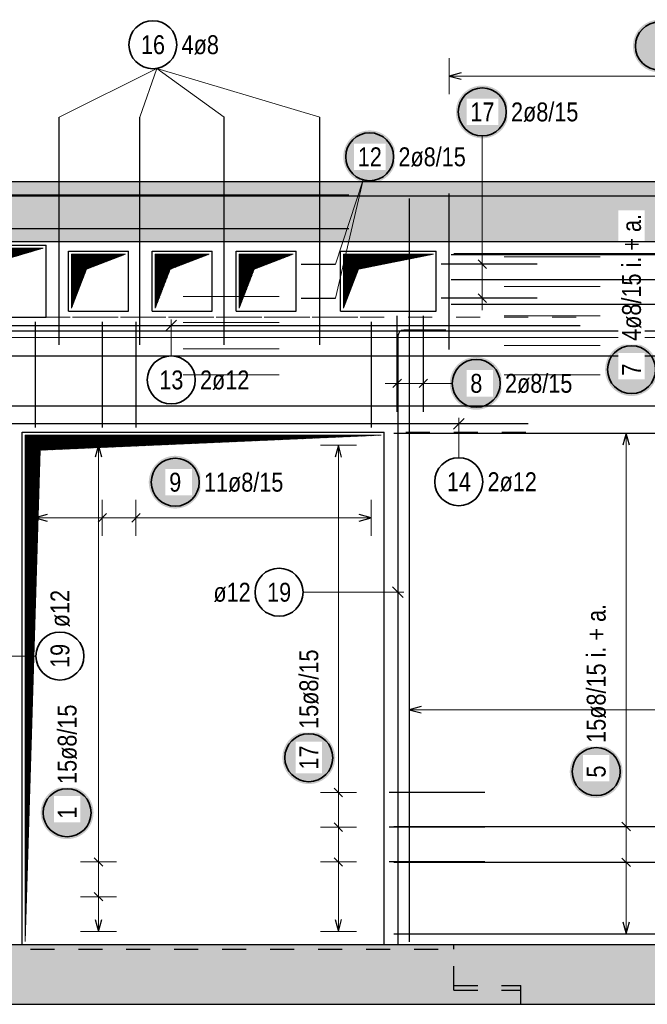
# Model space of a CAD drawing. Header units: millimetres. Extents: x -4.8 to 43.1, y -12 to 21.7.
# Tile 34 of 42: x 15.6 to 18.2, y 15.1 to 19.2. Entities that reach past the tile are written whole.
import ezdxf

# ---------------------------------------------------------------- set-up
doc = ezdxf.new("R2010")
doc.units = ezdxf.units.MM
doc.linetypes.add('HIDDEN', pattern=[0.375, 0.25, -0.125])
doc.layers.add('nplo Bewehrung', color=7, linetype='Continuous', lineweight=20)
doc.styles.add('Arial Narrow', font='ARIALN.TTF')
pattern_1 = [(45, (0, 0), (-0.00183847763, 0.00183847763), [])]

msp = doc.modelspace()

# ---------------------------------------------------------------- hatches: boundary and pattern name
at = {"lineweight": 25, "true_color": 0xffffff}
for points in [[(18.327914, 19.125), (18.327847, 19.128839), (18.327646, 19.132673), (18.327312, 19.136498), (18.326844, 19.140309), (18.326243, 19.144101), (18.325511, 19.14787), (18.324647, 19.151611), (18.323653, 19.15532), (18.322531, 19.158992), (18.321281, 19.162622), (18.319905, 19.166207), (18.318404, 19.169741), (18.316782, 19.173221), (18.315039, 19.176642), (18.313177, 19.18), (18.3112, 19.183291), (18.309109, 19.186511), (18.306906, 19.189656), (18.304596, 19.192723), (18.302179, 19.195707), (18.29966, 19.198604), (18.297042, 19.201412), (18.294327, 19.204127), (18.291519, 19.206746), (18.288621, 19.209265), (18.285637, 19.211681), (18.282571, 19.213992), (18.279426, 19.216194), (18.276206, 19.218285), (18.272914, 19.220263), (18.269556, 19.222124), (18.266135, 19.223867), (18.262655, 19.22549), (18.259121, 19.22699), (18.255537, 19.228366), (18.251906, 19.229616), (18.248235, 19.230739), (18.244526, 19.231733), (18.240785, 19.232596), (18.237016, 19.233329), (18.233223, 19.233929), (18.229413, 19.234397), (18.225588, 19.234732), (18.221753, 19.234933), (18.217914, 19.235), (18.214075, 19.234933), (18.210241, 19.234732), (18.206416, 19.234397), (18.202605, 19.233929), (18.198813, 19.233329), (18.195044, 19.232596), (18.191303, 19.231733), (18.187594, 19.230739), (18.183923, 19.229616), (18.180292, 19.228366), (18.176708, 19.22699), (18.173173, 19.22549), (18.169694, 19.223867), (18.166273, 19.222124), (18.162914, 19.220263), (18.159623, 19.218285), (18.156403, 19.216194), (18.153258, 19.213992), (18.150192, 19.211681), (18.147208, 19.209265), (18.14431, 19.206746), (18.141502, 19.204127), (18.138787, 19.201412), (18.136168, 19.198604), (18.13365, 19.195707), (18.131233, 19.192723), (18.128923, 19.189656), (18.12672, 19.186511), (18.124629, 19.183291), (18.122652, 19.18), (18.12079, 19.176642), (18.119047, 19.173221), (18.117424, 19.169741), (18.115924, 19.166207), (18.114548, 19.162622), (18.113298, 19.158992), (18.112176, 19.15532), (18.111182, 19.151611), (18.110318, 19.14787), (18.109586, 19.144101), (18.108985, 19.140309), (18.108517, 19.136498), (18.108182, 19.132673), (18.107981, 19.128839), (18.107914, 19.125), (18.107981, 19.121161), (18.108182, 19.117327), (18.108517, 19.113502), (18.108985, 19.109691), (18.109586, 19.105899), (18.110318, 19.10213), (18.111182, 19.098389), (18.112176, 19.09468), (18.113298, 19.091008), (18.114548, 19.087378), (18.115924, 19.083793), (18.117424, 19.080259), (18.119047, 19.076779), (18.12079, 19.073358), (18.122652, 19.07), (18.124629, 19.066709), (18.12672, 19.063489), (18.128923, 19.060344), (18.131233, 19.057277), (18.13365, 19.054293), (18.136168, 19.051396), (18.138787, 19.048588), (18.141502, 19.045873), (18.14431, 19.043254), (18.147208, 19.040735), (18.150192, 19.038319), (18.153258, 19.036008), (18.156403, 19.033806), (18.159623, 19.031715), (18.162914, 19.029737), (18.166273, 19.027876), (18.169694, 19.026133), (18.173173, 19.02451), (18.176708, 19.02301), (18.180292, 19.021634), (18.183923, 19.020384), (18.187594, 19.019261), (18.191303, 19.018267), (18.195044, 19.017404), (18.198813, 19.016671), (18.202605, 19.016071), (18.206416, 19.015603), (18.210241, 19.015268), (18.214075, 19.015067), (18.217914, 19.015), (18.221753, 19.015067), (18.225588, 19.015268), (18.229413, 19.015603), (18.233223, 19.016071), (18.237016, 19.016671), (18.240785, 19.017404), (18.244526, 19.018267), (18.248235, 19.019261), (18.251906, 19.020384), (18.255537, 19.021634), (18.259121, 19.02301), (18.262655, 19.02451), (18.266135, 19.026133), (18.269556, 19.027876), (18.272914, 19.029737), (18.276206, 19.031715), (18.279426, 19.033806), (18.282571, 19.036008), (18.285637, 19.038319), (18.288621, 19.040735), (18.291519, 19.043254), (18.294327, 19.045873), (18.297042, 19.048588), (18.29966, 19.051396), (18.302179, 19.054293), (18.304596, 19.057277), (18.306906, 19.060344), (18.309109, 19.063489), (18.3112, 19.066709), (18.313177, 19.07), (18.315039, 19.073358), (18.316782, 19.076779), (18.318404, 19.080259), (18.319905, 19.083793), (18.321281, 19.087378), (18.322531, 19.091008), (18.323653, 19.09468), (18.324647, 19.098389), (18.325511, 19.10213), (18.326243, 19.105899), (18.326844, 19.109691), (18.327312, 19.113502), (18.327646, 19.117327)], [(17.589494, 18.850514), (17.589427, 18.854353), (17.589227, 18.858188), (17.588892, 18.862013), (17.588424, 18.865823), (17.587823, 18.869616), (17.587091, 18.873385), (17.586227, 18.877126), (17.585233, 18.880835), (17.584111, 18.884506), (17.582861, 18.888137), (17.581485, 18.891721), (17.579984, 18.895255), (17.578362, 18.898735), (17.576619, 18.902156), (17.574757, 18.905514), (17.57278, 18.908806), (17.570689, 18.912026), (17.568486, 18.915171), (17.566176, 18.918237), (17.563759, 18.921221), (17.56124, 18.924119), (17.558622, 18.926927), (17.555907, 18.929642), (17.553099, 18.93226), (17.550201, 18.934779), (17.547217, 18.937196), (17.544151, 18.939506), (17.541006, 18.941709), (17.537786, 18.9438), (17.534494, 18.945777), (17.531136, 18.947639), (17.527715, 18.949382), (17.524236, 18.951004), (17.520701, 18.952505), (17.517117, 18.953881), (17.513486, 18.955131), (17.509815, 18.956253), (17.506106, 18.957247), (17.502365, 18.958111), (17.498596, 18.958843), (17.494804, 18.959444), (17.490993, 18.959912), (17.487168, 18.960246), (17.483333, 18.960447), (17.479494, 18.960514), (17.475656, 18.960447), (17.471821, 18.960246), (17.467996, 18.959912), (17.464185, 18.959444), (17.460393, 18.958843), (17.456624, 18.958111), (17.452883, 18.957247), (17.449174, 18.956253), (17.445503, 18.955131), (17.441872, 18.953881), (17.438288, 18.952505), (17.434753, 18.951004), (17.431274, 18.949382), (17.427853, 18.947639), (17.424494, 18.945777), (17.421203, 18.9438), (17.417983, 18.941709), (17.414838, 18.939506), (17.411772, 18.937196), (17.408788, 18.934779), (17.40589, 18.93226), (17.403082, 18.929642), (17.400367, 18.926927), (17.397749, 18.924119), (17.39523, 18.921221), (17.392813, 18.918237), (17.390503, 18.915171), (17.3883, 18.912026), (17.386209, 18.908806), (17.384232, 18.905514), (17.38237, 18.902156), (17.380627, 18.898735), (17.379004, 18.895255), (17.377504, 18.891721), (17.376128, 18.888137), (17.374878, 18.884506), (17.373756, 18.880835), (17.372762, 18.877126), (17.371898, 18.873385), (17.371166, 18.869616), (17.370565, 18.865823), (17.370097, 18.862013), (17.369762, 18.858188), (17.369561, 18.854353), (17.369494, 18.850514), (17.369561, 18.846675), (17.369762, 18.842841), (17.370097, 18.839016), (17.370565, 18.835205), (17.371166, 18.831413), (17.371898, 18.827644), (17.372762, 18.823903), (17.373756, 18.820194), (17.374878, 18.816523), (17.376128, 18.812892), (17.377504, 18.809308), (17.379004, 18.805773), (17.380627, 18.802294), (17.38237, 18.798873), (17.384232, 18.795514), (17.386209, 18.792223), (17.3883, 18.789003), (17.390503, 18.785858), (17.392813, 18.782792), (17.39523, 18.779808), (17.397749, 18.77691), (17.400367, 18.774102), (17.403082, 18.771387), (17.40589, 18.768768), (17.408788, 18.76625), (17.411772, 18.763833), (17.414838, 18.761523), (17.417983, 18.75932), (17.421203, 18.757229), (17.424494, 18.755252), (17.427853, 18.75339), (17.431274, 18.751647), (17.434753, 18.750024), (17.438288, 18.748524), (17.441872, 18.747148), (17.445503, 18.745898), (17.449174, 18.744776), (17.452883, 18.743782), (17.456624, 18.742918), (17.460393, 18.742186), (17.464185, 18.741585), (17.467996, 18.741117), (17.471821, 18.740782), (17.475656, 18.740581), (17.479494, 18.740514), (17.483333, 18.740581), (17.487168, 18.740782), (17.490993, 18.741117), (17.494804, 18.741585), (17.498596, 18.742186), (17.502365, 18.742918), (17.506106, 18.743782), (17.509815, 18.744776), (17.513486, 18.745898), (17.517117, 18.747148), (17.520701, 18.748524), (17.524236, 18.750024), (17.527715, 18.751647), (17.531136, 18.75339), (17.534494, 18.755252), (17.537786, 18.757229), (17.541006, 18.75932), (17.544151, 18.761523), (17.547217, 18.763833), (17.550201, 18.76625), (17.553099, 18.768768), (17.555907, 18.771387), (17.558622, 18.774102), (17.56124, 18.77691), (17.563759, 18.779808), (17.566176, 18.782792), (17.568486, 18.785858), (17.570689, 18.789003), (17.57278, 18.792223), (17.574757, 18.795514), (17.576619, 18.798873), (17.578362, 18.802294), (17.579984, 18.805773), (17.581485, 18.809308), (17.582861, 18.812892), (17.584111, 18.816523), (17.585233, 18.820194), (17.586227, 18.823903), (17.587091, 18.827644), (17.587823, 18.831413), (17.588424, 18.835205), (17.588892, 18.839016), (17.589227, 18.842841)], [(17.119984, 18.663272), (17.119917, 18.667111), (17.119716, 18.670945), (17.119382, 18.67477), (17.118914, 18.678581), (17.118313, 18.682374), (17.11758, 18.686143), (17.116717, 18.689884), (17.115723, 18.693592), (17.1146, 18.697264), (17.11335, 18.700894), (17.111974, 18.704479), (17.110474, 18.708013), (17.108852, 18.711493), (17.107108, 18.714914), (17.105247, 18.718272), (17.10327, 18.721563), (17.101178, 18.724783), (17.098976, 18.727929), (17.096665, 18.730995), (17.094249, 18.733979), (17.09173, 18.736877), (17.089112, 18.739685), (17.086397, 18.7424), (17.083589, 18.745018), (17.080691, 18.747537), (17.077707, 18.749953), (17.074641, 18.752264), (17.071495, 18.754466), (17.068275, 18.756558), (17.064984, 18.758535), (17.061626, 18.760396), (17.058205, 18.76214), (17.054725, 18.763762), (17.051191, 18.765262), (17.047606, 18.766638), (17.043976, 18.767888), (17.040304, 18.769011), (17.036596, 18.770005), (17.032855, 18.770868), (17.029086, 18.771601), (17.025293, 18.772202), (17.021482, 18.77267), (17.017657, 18.773004), (17.013823, 18.773205), (17.009984, 18.773272), (17.006145, 18.773205), (17.002311, 18.773004), (16.998486, 18.77267), (16.994675, 18.772202), (16.990883, 18.771601), (16.987114, 18.770868), (16.983373, 18.770005), (16.979664, 18.769011), (16.975992, 18.767888), (16.972362, 18.766638), (16.968778, 18.765262), (16.965243, 18.763762), (16.961763, 18.76214), (16.958342, 18.760396), (16.954984, 18.758535), (16.951693, 18.756558), (16.948473, 18.754466), (16.945328, 18.752264), (16.942261, 18.749953), (16.939278, 18.747537), (16.93638, 18.745018), (16.933572, 18.7424), (16.930857, 18.739685), (16.928238, 18.736877), (16.925719, 18.733979), (16.923303, 18.730995), (16.920992, 18.727929), (16.91879, 18.724783), (16.916699, 18.721563), (16.914721, 18.718272), (16.91286, 18.714914), (16.911117, 18.711493), (16.909494, 18.708013), (16.907994, 18.704479), (16.906618, 18.700894), (16.905368, 18.697264), (16.904245, 18.693592), (16.903252, 18.689884), (16.902388, 18.686143), (16.901655, 18.682374), (16.901055, 18.678581), (16.900587, 18.67477), (16.900252, 18.670945), (16.900051, 18.667111), (16.899984, 18.663272), (16.900051, 18.659433), (16.900252, 18.655599), (16.900587, 18.651774), (16.901055, 18.647963), (16.901655, 18.644171), (16.902388, 18.640402), (16.903252, 18.636661), (16.904245, 18.632952), (16.905368, 18.62928), (16.906618, 18.62565), (16.907994, 18.622066), (16.909494, 18.618531), (16.911117, 18.615051), (16.91286, 18.61163), (16.914721, 18.608272), (16.916699, 18.604981), (16.91879, 18.601761), (16.920992, 18.598616), (16.923303, 18.59555), (16.925719, 18.592566), (16.928238, 18.589668), (16.930857, 18.58686), (16.933572, 18.584145), (16.93638, 18.581526), (16.939278, 18.579007), (16.942261, 18.576591), (16.945328, 18.57428), (16.948473, 18.572078), (16.951693, 18.569987), (16.954984, 18.568009), (16.958342, 18.566148), (16.961763, 18.564405), (16.965243, 18.562782), (16.968778, 18.561282), (16.972362, 18.559906), (16.975992, 18.558656), (16.979664, 18.557533), (16.983373, 18.55654), (16.987114, 18.555676), (16.990883, 18.554943), (16.994675, 18.554343), (16.998486, 18.553875), (17.002311, 18.55354), (17.006145, 18.553339), (17.009984, 18.553272), (17.013823, 18.553339), (17.017657, 18.55354), (17.021482, 18.553875), (17.025293, 18.554343), (17.029086, 18.554943), (17.032855, 18.555676), (17.036596, 18.55654), (17.040304, 18.557533), (17.043976, 18.558656), (17.047606, 18.559906), (17.051191, 18.561282), (17.054725, 18.562782), (17.058205, 18.564405), (17.061626, 18.566148), (17.064984, 18.568009), (17.068275, 18.569987), (17.071495, 18.572078), (17.074641, 18.57428), (17.077707, 18.576591), (17.080691, 18.579007), (17.083589, 18.581526), (17.086397, 18.584145), (17.089112, 18.58686), (17.09173, 18.589668), (17.094249, 18.592566), (17.096665, 18.59555), (17.098976, 18.598616), (17.101178, 18.601761), (17.10327, 18.604981), (17.105247, 18.608272), (17.107108, 18.61163), (17.108852, 18.615051), (17.110474, 18.618531), (17.111974, 18.622066), (17.11335, 18.62565), (17.1146, 18.62928), (17.115723, 18.632952), (17.116717, 18.636661), (17.11758, 18.640402), (17.118313, 18.644171), (17.118914, 18.647963), (17.119382, 18.651774), (17.119716, 18.655599)], [(18.211793, 17.775899), (18.211726, 17.779738), (18.211525, 17.783572), (18.211191, 17.787397), (18.210723, 17.791208), (18.210122, 17.795001), (18.209389, 17.79877), (18.208526, 17.802511), (18.207532, 17.806219), (18.206409, 17.809891), (18.205159, 17.813521), (18.203783, 17.817106), (18.202283, 17.82064), (18.20066, 17.82412), (18.198917, 17.827541), (18.197056, 17.830899), (18.195078, 17.83419), (18.192987, 17.83741), (18.190785, 17.840556), (18.188474, 17.843622), (18.186058, 17.846606), (18.183539, 17.849504), (18.180921, 17.852312), (18.178206, 17.855027), (18.175398, 17.857645), (18.1725, 17.860164), (18.169516, 17.86258), (18.16645, 17.864891), (18.163304, 17.867093), (18.160084, 17.869185), (18.156793, 17.871162), (18.153435, 17.873023), (18.150014, 17.874767), (18.146534, 17.876389), (18.143, 17.877889), (18.139415, 17.879265), (18.135785, 17.880515), (18.132113, 17.881638), (18.128405, 17.882632), (18.124663, 17.883495), (18.120894, 17.884228), (18.117102, 17.884829), (18.113291, 17.885297), (18.109466, 17.885631), (18.105632, 17.885832), (18.101793, 17.885899), (18.097954, 17.885832), (18.09412, 17.885631), (18.090295, 17.885297), (18.086484, 17.884829), (18.082692, 17.884228), (18.078923, 17.883495), (18.075182, 17.882632), (18.071473, 17.881638), (18.067801, 17.880515), (18.064171, 17.879265), (18.060586, 17.877889), (18.057052, 17.876389), (18.053572, 17.874767), (18.050151, 17.873023), (18.046793, 17.871162), (18.043502, 17.869185), (18.040282, 17.867093), (18.037137, 17.864891), (18.03407, 17.86258), (18.031087, 17.860164), (18.028189, 17.857645), (18.025381, 17.855027), (18.022666, 17.852312), (18.020047, 17.849504), (18.017528, 17.846606), (18.015112, 17.843622), (18.012801, 17.840556), (18.010599, 17.83741), (18.008508, 17.83419), (18.00653, 17.830899), (18.004669, 17.827541), (18.002926, 17.82412), (18.001303, 17.82064), (17.999803, 17.817106), (17.998427, 17.813521), (17.997177, 17.809891), (17.996054, 17.806219), (17.995061, 17.802511), (17.994197, 17.79877), (17.993464, 17.795001), (17.992864, 17.791208), (17.992396, 17.787397), (17.992061, 17.783572), (17.99186, 17.779738), (17.991793, 17.775899), (17.99186, 17.77206), (17.992061, 17.768226), (17.992396, 17.764401), (17.992864, 17.76059), (17.993464, 17.756798), (17.994197, 17.753029), (17.995061, 17.749288), (17.996054, 17.745579), (17.997177, 17.741907), (17.998427, 17.738277), (17.999803, 17.734693), (18.001303, 17.731158), (18.002926, 17.727678), (18.004669, 17.724257), (18.00653, 17.720899), (18.008508, 17.717608), (18.010599, 17.714388), (18.012801, 17.711243), (18.015112, 17.708177), (18.017528, 17.705193), (18.020047, 17.702295), (18.022666, 17.699487), (18.025381, 17.696772), (18.028189, 17.694153), (18.031087, 17.691634), (18.03407, 17.689218), (18.037137, 17.686907), (18.040282, 17.684705), (18.043502, 17.682614), (18.046793, 17.680636), (18.050151, 17.678775), (18.053572, 17.677032), (18.057052, 17.675409), (18.060586, 17.673909), (18.064171, 17.672533), (18.067801, 17.671283), (18.071473, 17.67016), (18.075182, 17.669167), (18.078923, 17.668303), (18.082692, 17.66757), (18.086484, 17.66697), (18.090295, 17.666502), (18.09412, 17.666167), (18.097954, 17.665966), (18.101793, 17.665899), (18.105632, 17.665966), (18.109466, 17.666167), (18.113291, 17.666502), (18.117102, 17.66697), (18.120894, 17.66757), (18.124663, 17.668303), (18.128405, 17.669167), (18.132113, 17.67016), (18.135785, 17.671283), (18.139415, 17.672533), (18.143, 17.673909), (18.146534, 17.675409), (18.150014, 17.677032), (18.153435, 17.678775), (18.156793, 17.680636), (18.160084, 17.682614), (18.163304, 17.684705), (18.16645, 17.686907), (18.169516, 17.689218), (18.1725, 17.691634), (18.175398, 17.694153), (18.178206, 17.696772), (18.180921, 17.699487), (18.183539, 17.702295), (18.186058, 17.705193), (18.188474, 17.708177), (18.190785, 17.711243), (18.192987, 17.714388), (18.195078, 17.717608), (18.197056, 17.720899), (18.198917, 17.724257), (18.20066, 17.727678), (18.202283, 17.731158), (18.203783, 17.734693), (18.205159, 17.738277), (18.206409, 17.741907), (18.207532, 17.745579), (18.208526, 17.749288), (18.209389, 17.753029), (18.210122, 17.756798), (18.210723, 17.76059), (18.211191, 17.764401), (18.211525, 17.768226)], [(17.56436, 17.718845), (17.564293, 17.722684), (17.564092, 17.726518), (17.563758, 17.730343), (17.56329, 17.734154), (17.562689, 17.737947), (17.561957, 17.741716), (17.561093, 17.745457), (17.560099, 17.749165), (17.558977, 17.752837), (17.557727, 17.756467), (17.556351, 17.760052), (17.55485, 17.763586), (17.553228, 17.767066), (17.551485, 17.770487), (17.549623, 17.773845), (17.547646, 17.777136), (17.545555, 17.780356), (17.543352, 17.783502), (17.541042, 17.786568), (17.538625, 17.789552), (17.536106, 17.79245), (17.533488, 17.795258), (17.530773, 17.797973), (17.527965, 17.800591), (17.525067, 17.80311), (17.522083, 17.805526), (17.519017, 17.807837), (17.515872, 17.810039), (17.512652, 17.812131), (17.50936, 17.814108), (17.506002, 17.81597), (17.502581, 17.817713), (17.499101, 17.819335), (17.495567, 17.820836), (17.491983, 17.822211), (17.488352, 17.823461), (17.484681, 17.824584), (17.480972, 17.825578), (17.477231, 17.826442), (17.473462, 17.827174), (17.469669, 17.827775), (17.465859, 17.828243), (17.462034, 17.828577), (17.458199, 17.828778), (17.45436, 17.828845), (17.450521, 17.828778), (17.446687, 17.828577), (17.442862, 17.828243), (17.439051, 17.827775), (17.435259, 17.827174), (17.43149, 17.826442), (17.427749, 17.825578), (17.42404, 17.824584), (17.420369, 17.823461), (17.416738, 17.822211), (17.413154, 17.820836), (17.409619, 17.819335), (17.40614, 17.817713), (17.402719, 17.81597), (17.39936, 17.814108), (17.396069, 17.812131), (17.392849, 17.810039), (17.389704, 17.807837), (17.386638, 17.805526), (17.383654, 17.80311), (17.380756, 17.800591), (17.377948, 17.797973), (17.375233, 17.795258), (17.372614, 17.79245), (17.370096, 17.789552), (17.367679, 17.786568), (17.365369, 17.783502), (17.363166, 17.780356), (17.361075, 17.777136), (17.359098, 17.773845), (17.357236, 17.770487), (17.355493, 17.767066), (17.35387, 17.763586), (17.35237, 17.760052), (17.350994, 17.756467), (17.349744, 17.752837), (17.348622, 17.749165), (17.347628, 17.745457), (17.346764, 17.741716), (17.346032, 17.737947), (17.345431, 17.734154), (17.344963, 17.730343), (17.344628, 17.726518), (17.344427, 17.722684), (17.34436, 17.718845), (17.344427, 17.715006), (17.344628, 17.711172), (17.344963, 17.707347), (17.345431, 17.703536), (17.346032, 17.699744), (17.346764, 17.695975), (17.347628, 17.692234), (17.348622, 17.688525), (17.349744, 17.684853), (17.350994, 17.681223), (17.35237, 17.677639), (17.35387, 17.674104), (17.355493, 17.670624), (17.357236, 17.667203), (17.359098, 17.663845), (17.361075, 17.660554), (17.363166, 17.657334), (17.365369, 17.654189), (17.367679, 17.651123), (17.370096, 17.648139), (17.372614, 17.645241), (17.375233, 17.642433), (17.377948, 17.639718), (17.380756, 17.637099), (17.383654, 17.63458), (17.386638, 17.632164), (17.389704, 17.629853), (17.392849, 17.627651), (17.396069, 17.62556), (17.39936, 17.623582), (17.402719, 17.621721), (17.40614, 17.619978), (17.409619, 17.618355), (17.413154, 17.616855), (17.416738, 17.615479), (17.420369, 17.614229), (17.42404, 17.613106), (17.427749, 17.612113), (17.43149, 17.611249), (17.435259, 17.610516), (17.439051, 17.609916), (17.442862, 17.609448), (17.446687, 17.609113), (17.450521, 17.608912), (17.45436, 17.608845), (17.458199, 17.608912), (17.462034, 17.609113), (17.465859, 17.609448), (17.469669, 17.609916), (17.473462, 17.610516), (17.477231, 17.611249), (17.480972, 17.612113), (17.484681, 17.613106), (17.488352, 17.614229), (17.491983, 17.615479), (17.495567, 17.616855), (17.499101, 17.618355), (17.502581, 17.619978), (17.506002, 17.621721), (17.50936, 17.623582), (17.512652, 17.62556), (17.515872, 17.627651), (17.519017, 17.629853), (17.522083, 17.632164), (17.525067, 17.63458), (17.527965, 17.637099), (17.530773, 17.639718), (17.533488, 17.642433), (17.536106, 17.645241), (17.538625, 17.648139), (17.541042, 17.651123), (17.543352, 17.654189), (17.545555, 17.657334), (17.547646, 17.660554), (17.549623, 17.663845), (17.551485, 17.667203), (17.553228, 17.670624), (17.55485, 17.674104), (17.556351, 17.677639), (17.557727, 17.681223), (17.558977, 17.684853), (17.560099, 17.688525), (17.561093, 17.692234), (17.561957, 17.695975), (17.562689, 17.699744), (17.56329, 17.703536), (17.563758, 17.707347), (17.564092, 17.711172)], [(16.309076, 17.306737), (16.309009, 17.310576), (16.308808, 17.31441), (16.308473, 17.318235), (16.308005, 17.322046), (16.307405, 17.325839), (16.306672, 17.329608), (16.305808, 17.333349), (16.304815, 17.337057), (16.303692, 17.340729), (16.302442, 17.344359), (16.301066, 17.347944), (16.299566, 17.351478), (16.297943, 17.354958), (16.2962, 17.358379), (16.294339, 17.361737), (16.292361, 17.365028), (16.29027, 17.368248), (16.288068, 17.371394), (16.285757, 17.37446), (16.283341, 17.377444), (16.280822, 17.380342), (16.278203, 17.38315), (16.275488, 17.385865), (16.27268, 17.388483), (16.269783, 17.391002), (16.266799, 17.393418), (16.263732, 17.395729), (16.260587, 17.397931), (16.257367, 17.400023), (16.254076, 17.402), (16.250718, 17.403861), (16.247297, 17.405605), (16.243817, 17.407227), (16.240283, 17.408727), (16.236698, 17.410103), (16.233068, 17.411353), (16.229396, 17.412476), (16.225687, 17.41347), (16.221946, 17.414333), (16.218177, 17.415066), (16.214385, 17.415667), (16.210574, 17.416135), (16.206749, 17.416469), (16.202915, 17.41667), (16.199076, 17.416737), (16.195237, 17.41667), (16.191403, 17.416469), (16.187578, 17.416135), (16.183767, 17.415667), (16.179975, 17.415066), (16.176206, 17.414333), (16.172464, 17.41347), (16.168756, 17.412476), (16.165084, 17.411353), (16.161454, 17.410103), (16.157869, 17.408727), (16.154335, 17.407227), (16.150855, 17.405605), (16.147434, 17.403861), (16.144076, 17.402), (16.140785, 17.400023), (16.137565, 17.397931), (16.13442, 17.395729), (16.131353, 17.393418), (16.128369, 17.391002), (16.125472, 17.388483), (16.122663, 17.385865), (16.119949, 17.38315), (16.11733, 17.380342), (16.114811, 17.377444), (16.112395, 17.37446), (16.110084, 17.371394), (16.107882, 17.368248), (16.105791, 17.365028), (16.103813, 17.361737), (16.101952, 17.358379), (16.100209, 17.354958), (16.098586, 17.351478), (16.097086, 17.347944), (16.09571, 17.344359), (16.09446, 17.340729), (16.093337, 17.337057), (16.092343, 17.333349), (16.09148, 17.329608), (16.090747, 17.325839), (16.090146, 17.322046), (16.089678, 17.318235), (16.089344, 17.31441), (16.089143, 17.310576), (16.089076, 17.306737), (16.089143, 17.302898), (16.089344, 17.299064), (16.089678, 17.295239), (16.090146, 17.291428), (16.090747, 17.287636), (16.09148, 17.283867), (16.092343, 17.280126), (16.093337, 17.276417), (16.09446, 17.272745), (16.09571, 17.269115), (16.097086, 17.265531), (16.098586, 17.261996), (16.100209, 17.258516), (16.101952, 17.255095), (16.103813, 17.251737), (16.105791, 17.248446), (16.107882, 17.245226), (16.110084, 17.242081), (16.112395, 17.239014), (16.114811, 17.236031), (16.11733, 17.233133), (16.119949, 17.230325), (16.122663, 17.22761), (16.125472, 17.224991), (16.128369, 17.222472), (16.131353, 17.220056), (16.13442, 17.217745), (16.137565, 17.215543), (16.140785, 17.213452), (16.144076, 17.211474), (16.147434, 17.209613), (16.150855, 17.20787), (16.154335, 17.206247), (16.157869, 17.204747), (16.161454, 17.203371), (16.165084, 17.202121), (16.168756, 17.200998), (16.172464, 17.200005), (16.176206, 17.199141), (16.179975, 17.198408), (16.183767, 17.197808), (16.187578, 17.19734), (16.191403, 17.197005), (16.195237, 17.196804), (16.199076, 17.196737), (16.202915, 17.196804), (16.206749, 17.197005), (16.210574, 17.19734), (16.214385, 17.197808), (16.218177, 17.198408), (16.221946, 17.199141), (16.225687, 17.200005), (16.229396, 17.200998), (16.233068, 17.202121), (16.236698, 17.203371), (16.240283, 17.204747), (16.243817, 17.206247), (16.247297, 17.20787), (16.250718, 17.209613), (16.254076, 17.211474), (16.257367, 17.213452), (16.260587, 17.215543), (16.263732, 17.217745), (16.266799, 17.220056), (16.269783, 17.222472), (16.27268, 17.224991), (16.275488, 17.22761), (16.278203, 17.230325), (16.280822, 17.233133), (16.283341, 17.236031), (16.285757, 17.239014), (16.288068, 17.242081), (16.29027, 17.245226), (16.292361, 17.248446), (16.294339, 17.251737), (16.2962, 17.255095), (16.297943, 17.258516), (16.299566, 17.261996), (16.301066, 17.265531), (16.302442, 17.269115), (16.303692, 17.272745), (16.304815, 17.276417), (16.305808, 17.280126), (16.306672, 17.283867), (16.307405, 17.287636), (16.308005, 17.291428), (16.308473, 17.295239), (16.308808, 17.299064)], [(16.866226, 16.158118), (16.866159, 16.161957), (16.865958, 16.165791), (16.865623, 16.169616), (16.865156, 16.173427), (16.864555, 16.177219), (16.863822, 16.180988), (16.862959, 16.184729), (16.861965, 16.188438), (16.860842, 16.19211), (16.859592, 16.19574), (16.858216, 16.199325), (16.856716, 16.202859), (16.855093, 16.206339), (16.85335, 16.20976), (16.851489, 16.213118), (16.849511, 16.216409), (16.84742, 16.219629), (16.845218, 16.222774), (16.842907, 16.225841), (16.840491, 16.228825), (16.837972, 16.231722), (16.835353, 16.23453), (16.832638, 16.237245), (16.82983, 16.239864), (16.826933, 16.242383), (16.823949, 16.244799), (16.820882, 16.24711), (16.817737, 16.249312), (16.814517, 16.251403), (16.811226, 16.253381), (16.807868, 16.255242), (16.804447, 16.256985), (16.800967, 16.258608), (16.797433, 16.260108), (16.793848, 16.261484), (16.790218, 16.262734), (16.786546, 16.263857), (16.782837, 16.26485), (16.779096, 16.265714), (16.775327, 16.266447), (16.771535, 16.267047), (16.767724, 16.267515), (16.763899, 16.26785), (16.760065, 16.268051), (16.756226, 16.268118), (16.752387, 16.268051), (16.748553, 16.26785), (16.744728, 16.267515), (16.740917, 16.267047), (16.737125, 16.266447), (16.733356, 16.265714), (16.729615, 16.26485), (16.725906, 16.263857), (16.722234, 16.262734), (16.718604, 16.261484), (16.715019, 16.260108), (16.711485, 16.258608), (16.708005, 16.256985), (16.704584, 16.255242), (16.701226, 16.253381), (16.697935, 16.251403), (16.694715, 16.249312), (16.69157, 16.24711), (16.688503, 16.244799), (16.685519, 16.242383), (16.682622, 16.239864), (16.679814, 16.237245), (16.677099, 16.23453), (16.67448, 16.231722), (16.671961, 16.228825), (16.669545, 16.225841), (16.667234, 16.222774), (16.665032, 16.219629), (16.662941, 16.216409), (16.660963, 16.213118), (16.659102, 16.20976), (16.657359, 16.206339), (16.655736, 16.202859), (16.654236, 16.199325), (16.65286, 16.19574), (16.65161, 16.19211), (16.650487, 16.188438), (16.649493, 16.184729), (16.64863, 16.180988), (16.647897, 16.177219), (16.647297, 16.173427), (16.646829, 16.169616), (16.646494, 16.165791), (16.646293, 16.161957), (16.646226, 16.158118), (16.646293, 16.154279), (16.646494, 16.150445), (16.646829, 16.14662), (16.647297, 16.142809), (16.647897, 16.139017), (16.64863, 16.135248), (16.649493, 16.131507), (16.650487, 16.127798), (16.65161, 16.124126), (16.65286, 16.120496), (16.654236, 16.116911), (16.655736, 16.113377), (16.657359, 16.109897), (16.659102, 16.106476), (16.660963, 16.103118), (16.662941, 16.099827), (16.665032, 16.096607), (16.667234, 16.093462), (16.669545, 16.090395), (16.671961, 16.087411), (16.67448, 16.084514), (16.677099, 16.081706), (16.679814, 16.078991), (16.682622, 16.076372), (16.685519, 16.073853), (16.688503, 16.071437), (16.69157, 16.069126), (16.694715, 16.066924), (16.697935, 16.064833), (16.701226, 16.062855), (16.704584, 16.060994), (16.708005, 16.059251), (16.711485, 16.057628), (16.715019, 16.056128), (16.718604, 16.054752), (16.722234, 16.053502), (16.725906, 16.052379), (16.729615, 16.051385), (16.733356, 16.050522), (16.737125, 16.049789), (16.740917, 16.049188), (16.744728, 16.048721), (16.748553, 16.048386), (16.752387, 16.048185), (16.756226, 16.048118), (16.760065, 16.048185), (16.763899, 16.048386), (16.767724, 16.048721), (16.771535, 16.049188), (16.775327, 16.049789), (16.779096, 16.050522), (16.782837, 16.051385), (16.786546, 16.052379), (16.790218, 16.053502), (16.793848, 16.054752), (16.797433, 16.056128), (16.800967, 16.057628), (16.804447, 16.059251), (16.807868, 16.060994), (16.811226, 16.062855), (16.814517, 16.064833), (16.817737, 16.066924), (16.820882, 16.069126), (16.823949, 16.071437), (16.826933, 16.073853), (16.82983, 16.076372), (16.832638, 16.078991), (16.835353, 16.081706), (16.837972, 16.084514), (16.840491, 16.087411), (16.842907, 16.090395), (16.845218, 16.093462), (16.84742, 16.096607), (16.849511, 16.099827), (16.851489, 16.103118), (16.85335, 16.106476), (16.855093, 16.109897), (16.856716, 16.113377), (16.858216, 16.116911), (16.859592, 16.120496), (16.860842, 16.124126), (16.861965, 16.127798), (16.862959, 16.131507), (16.863822, 16.135248), (16.864555, 16.139017), (16.865156, 16.142809), (16.865623, 16.14662), (16.865958, 16.150445)], [(18.064479, 16.100076), (18.064412, 16.103915), (18.064211, 16.107749), (18.063876, 16.111574), (18.063408, 16.115385), (18.062808, 16.119177), (18.062075, 16.122946), (18.061212, 16.126687), (18.060218, 16.130396), (18.059095, 16.134068), (18.057845, 16.137698), (18.056469, 16.141283), (18.054969, 16.144817), (18.053346, 16.148297), (18.051603, 16.151718), (18.049742, 16.155076), (18.047764, 16.158367), (18.045673, 16.161587), (18.043471, 16.164732), (18.04116, 16.167799), (18.038744, 16.170783), (18.036225, 16.17368), (18.033606, 16.176488), (18.030891, 16.179203), (18.028083, 16.181822), (18.025186, 16.184341), (18.022202, 16.186757), (18.019135, 16.189068), (18.01599, 16.19127), (18.01277, 16.193361), (18.009479, 16.195339), (18.006121, 16.1972), (18.0027, 16.198943), (17.99922, 16.200566), (17.995686, 16.202066), (17.992101, 16.203442), (17.988471, 16.204692), (17.984799, 16.205815), (17.98109, 16.206809), (17.977349, 16.207672), (17.97358, 16.208405), (17.969788, 16.209006), (17.965977, 16.209473), (17.962152, 16.209808), (17.958318, 16.210009), (17.954479, 16.210076), (17.95064, 16.210009), (17.946806, 16.209808), (17.942981, 16.209473), (17.93917, 16.209006), (17.935378, 16.208405), (17.931609, 16.207672), (17.927868, 16.206809), (17.924159, 16.205815), (17.920487, 16.204692), (17.916857, 16.203442), (17.913272, 16.202066), (17.909738, 16.200566), (17.906258, 16.198943), (17.902837, 16.1972), (17.899479, 16.195339), (17.896188, 16.193361), (17.892968, 16.19127), (17.889823, 16.189068), (17.886756, 16.186757), (17.883772, 16.184341), (17.880875, 16.181822), (17.878067, 16.179203), (17.875352, 16.176488), (17.872733, 16.17368), (17.870214, 16.170783), (17.867798, 16.167799), (17.865487, 16.164732), (17.863285, 16.161587), (17.861194, 16.158367), (17.859216, 16.155076), (17.857355, 16.151718), (17.855612, 16.148297), (17.853989, 16.144817), (17.852489, 16.141283), (17.851113, 16.137698), (17.849863, 16.134068), (17.84874, 16.130396), (17.847746, 16.126687), (17.846883, 16.122946), (17.84615, 16.119177), (17.845549, 16.115385), (17.845082, 16.111574), (17.844747, 16.107749), (17.844546, 16.103915), (17.844479, 16.100076), (17.844546, 16.096237), (17.844747, 16.092403), (17.845082, 16.088578), (17.845549, 16.084767), (17.84615, 16.080975), (17.846883, 16.077206), (17.847746, 16.073465), (17.84874, 16.069756), (17.849863, 16.066084), (17.851113, 16.062454), (17.852489, 16.058869), (17.853989, 16.055335), (17.855612, 16.051855), (17.857355, 16.048434), (17.859216, 16.045076), (17.861194, 16.041785), (17.863285, 16.038565), (17.865487, 16.03542), (17.867798, 16.032353), (17.870214, 16.029369), (17.872733, 16.026472), (17.875352, 16.023664), (17.878067, 16.020949), (17.880875, 16.01833), (17.883772, 16.015811), (17.886756, 16.013395), (17.889823, 16.011084), (17.892968, 16.008882), (17.896188, 16.006791), (17.899479, 16.004813), (17.902837, 16.002952), (17.906258, 16.001209), (17.909738, 15.999586), (17.913272, 15.998086), (17.916857, 15.99671), (17.920487, 15.99546), (17.924159, 15.994337), (17.927868, 15.993344), (17.931609, 15.99248), (17.935378, 15.991747), (17.93917, 15.991147), (17.942981, 15.990679), (17.946806, 15.990344), (17.95064, 15.990143), (17.954479, 15.990076), (17.958318, 15.990143), (17.962152, 15.990344), (17.965977, 15.990679), (17.969788, 15.991147), (17.97358, 15.991747), (17.977349, 15.99248), (17.98109, 15.993344), (17.984799, 15.994337), (17.988471, 15.99546), (17.992101, 15.99671), (17.995686, 15.998086), (17.99922, 15.999586), (18.0027, 16.001209), (18.006121, 16.002952), (18.009479, 16.004813), (18.01277, 16.006791), (18.01599, 16.008882), (18.019135, 16.011084), (18.022202, 16.013395), (18.025186, 16.015811), (18.028083, 16.01833), (18.030891, 16.020949), (18.033606, 16.023664), (18.036225, 16.026472), (18.038744, 16.029369), (18.04116, 16.032353), (18.043471, 16.03542), (18.045673, 16.038565), (18.047764, 16.041785), (18.049742, 16.045076), (18.051603, 16.048434), (18.053346, 16.051855), (18.054969, 16.055335), (18.056469, 16.058869), (18.057845, 16.062454), (18.059095, 16.066084), (18.060218, 16.069756), (18.061212, 16.073465), (18.062075, 16.077206), (18.062808, 16.080975), (18.063408, 16.084767), (18.063876, 16.088578), (18.064211, 16.092403)], [(15.858612, 15.928597), (15.858545, 15.932436), (15.858344, 15.93627), (15.85801, 15.940095), (15.857542, 15.943906), (15.856941, 15.947698), (15.856209, 15.951467), (15.855345, 15.955208), (15.854351, 15.958917), (15.853229, 15.962589), (15.851979, 15.966219), (15.850603, 15.969804), (15.849102, 15.973338), (15.84748, 15.976818), (15.845737, 15.980239), (15.843875, 15.983597), (15.841898, 15.986888), (15.839806, 15.990108), (15.837604, 15.993253), (15.835294, 15.99632), (15.832877, 15.999304), (15.830358, 16.002201), (15.82774, 16.005009), (15.825025, 16.007724), (15.822217, 16.010343), (15.819319, 16.012862), (15.816335, 16.015278), (15.813269, 16.017589), (15.810124, 16.019791), (15.806903, 16.021882), (15.803612, 16.02386), (15.800254, 16.025721), (15.796833, 16.027464), (15.793353, 16.029087), (15.789819, 16.030587), (15.786235, 16.031963), (15.782604, 16.033213), (15.778932, 16.034336), (15.775224, 16.035329), (15.771483, 16.036193), (15.767714, 16.036926), (15.763921, 16.037526), (15.76011, 16.037994), (15.756286, 16.038329), (15.752451, 16.03853), (15.748612, 16.038597), (15.744773, 16.03853), (15.740939, 16.038329), (15.737114, 16.037994), (15.733303, 16.037526), (15.729511, 16.036926), (15.725742, 16.036193), (15.722001, 16.035329), (15.718292, 16.034336), (15.71462, 16.033213), (15.71099, 16.031963), (15.707406, 16.030587), (15.703871, 16.029087), (15.700392, 16.027464), (15.69697, 16.025721), (15.693612, 16.02386), (15.690321, 16.021882), (15.687101, 16.019791), (15.683956, 16.017589), (15.68089, 16.015278), (15.677906, 16.012862), (15.675008, 16.010343), (15.6722, 16.007724), (15.669485, 16.005009), (15.666866, 16.002201), (15.664347, 15.999304), (15.661931, 15.99632), (15.65962, 15.993253), (15.657418, 15.990108), (15.655327, 15.986888), (15.65335, 15.983597), (15.651488, 15.980239), (15.649745, 15.976818), (15.648122, 15.973338), (15.646622, 15.969804), (15.645246, 15.966219), (15.643996, 15.962589), (15.642874, 15.958917), (15.64188, 15.955208), (15.641016, 15.951467), (15.640283, 15.947698), (15.639683, 15.943906), (15.639215, 15.940095), (15.63888, 15.93627), (15.638679, 15.932436), (15.638612, 15.928597), (15.638679, 15.924758), (15.63888, 15.920924), (15.639215, 15.917099), (15.639683, 15.913288), (15.640283, 15.909496), (15.641016, 15.905727), (15.64188, 15.901986), (15.642874, 15.898277), (15.643996, 15.894605), (15.645246, 15.890975), (15.646622, 15.88739), (15.648122, 15.883856), (15.649745, 15.880376), (15.651488, 15.876955), (15.65335, 15.873597), (15.655327, 15.870306), (15.657418, 15.867086), (15.65962, 15.863941), (15.661931, 15.860874), (15.664347, 15.85789), (15.666866, 15.854993), (15.669485, 15.852185), (15.6722, 15.84947), (15.675008, 15.846851), (15.677906, 15.844332), (15.68089, 15.841916), (15.683956, 15.839605), (15.687101, 15.837403), (15.690321, 15.835312), (15.693612, 15.833334), (15.69697, 15.831473), (15.700392, 15.82973), (15.703871, 15.828107), (15.707406, 15.826607), (15.71099, 15.825231), (15.71462, 15.823981), (15.718292, 15.822858), (15.722001, 15.821864), (15.725742, 15.821001), (15.729511, 15.820268), (15.733303, 15.819667), (15.737114, 15.8192), (15.740939, 15.818865), (15.744773, 15.818664), (15.748612, 15.818597), (15.752451, 15.818664), (15.756286, 15.818865), (15.76011, 15.8192), (15.763921, 15.819667), (15.767714, 15.820268), (15.771483, 15.821001), (15.775224, 15.821864), (15.778932, 15.822858), (15.782604, 15.823981), (15.786235, 15.825231), (15.789819, 15.826607), (15.793353, 15.828107), (15.796833, 15.82973), (15.800254, 15.831473), (15.803612, 15.833334), (15.806903, 15.835312), (15.810124, 15.837403), (15.813269, 15.839605), (15.816335, 15.841916), (15.819319, 15.844332), (15.822217, 15.846851), (15.825025, 15.84947), (15.82774, 15.852185), (15.830358, 15.854993), (15.832877, 15.85789), (15.835294, 15.860874), (15.837604, 15.863941), (15.839806, 15.867086), (15.841898, 15.870306), (15.843875, 15.873597), (15.845737, 15.876955), (15.84748, 15.880376), (15.849102, 15.883856), (15.850603, 15.88739), (15.851979, 15.890975), (15.853229, 15.894605), (15.854351, 15.898277), (15.855345, 15.901986), (15.856209, 15.905727), (15.856941, 15.909496), (15.857542, 15.913288), (15.85801, 15.917099), (15.858344, 15.920924)]]:
    msp.add_hatch(color=7, dxfattribs=at).paths.add_polyline_path(points)
at = {"lineweight": 13, "true_color": 0xd7ffd7}
for points in [[(20.150369, 18.379874), (20.775421, 18.379874), (20.775421, 18.559874), (10.873129, 18.559874), (10.873129, 18.309874), (20.150369, 18.309874)], [(10.873231, 15.12988), (20.40047, 15.12988), (20.40047, 15.37988), (10.873231, 15.37988)]]:
    msp.add_hatch(color=254, dxfattribs=at).paths.add_polyline_path(points)
at = {"lineweight": 13}
h = msp.add_hatch(dxfattribs=at)
h.set_pattern_fill('Mau', color=6, scale=0.01, angle=45, style=0, pattern_type=2)
h.set_pattern_definition(pattern_1)
h.paths.add_polyline_path([(15.373282, 18.00738), (15.435782, 18.21988), (15.648282, 18.28238), (15.373282, 18.28238)])
h = msp.add_hatch(dxfattribs=at)
h.set_pattern_fill('Mau', color=6, scale=0.01, angle=45, style=0, pattern_type=2)
h.set_pattern_definition(pattern_1)
h.paths.add_polyline_path([(15.766333, 18.032374), (15.828833, 18.194874), (15.991333, 18.257374), (15.766333, 18.257374)])
h = msp.add_hatch(dxfattribs=at)
h.set_pattern_fill('Mau', color=6, scale=0.01, angle=45, style=0, pattern_type=2)
h.set_pattern_definition(pattern_1)
h.paths.add_polyline_path([(16.116336, 18.032374), (16.178836, 18.194874), (16.341336, 18.257374), (16.116336, 18.257374)])
h = msp.add_hatch(dxfattribs=at)
h.set_pattern_fill('Mau', color=6, scale=0.01, angle=45, style=0, pattern_type=2)
h.set_pattern_definition(pattern_1)
h.paths.add_polyline_path([(16.466336, 18.032374), (16.528836, 18.194874), (16.691336, 18.257374), (16.466336, 18.257374)])
h = msp.add_hatch(dxfattribs=at)
h.set_pattern_fill('Mau', color=6, scale=0.01, angle=45, style=0, pattern_type=2)
h.set_pattern_definition(pattern_1)
h.paths.add_polyline_path([(16.900488, 18.032374), (16.962988, 18.194874), (17.275488, 18.257374), (16.900488, 18.257374)])
h = msp.add_hatch(dxfattribs=at)
h.set_pattern_fill('Mau', color=6, scale=0.01, angle=45, style=0, pattern_type=2)
h.set_pattern_definition(pattern_1)
h.paths.add_polyline_path([(15.573282, 15.392374), (15.635782, 17.439874), (17.058282, 17.502374), (15.573282, 17.502374)])

# ---------------------------------------------------------------- linework, layer by layer
at = {"color": 5, "linetype": 'Continuous', "lineweight": 18}
for p, q in [((17.341988, 19.075), (17.341988, 18.925)), ((15.714843, 18.829244), (16.122105, 19.032039)), ((16.051178, 18.829244), (16.122105, 19.032039)), ((16.802064, 18.829244), (16.122105, 19.032039)), ((16.403156, 18.829244), (16.122105, 19.032039)), ((17.341988, 19), (20.096368, 19)), ((17.479494, 18.750514), (17.479494, 18.265874)), ((16.867988, 18.215874), (16.983131, 18.566945)), ((16.867988, 18.073875), (16.983131, 18.566945)), ((17.479494, 18.023874), (17.479494, 18.265874)), ((17.404494, 18.215874), (17.554494, 18.215874)), ((17.404494, 18.073874), (17.554494, 18.073874)), ((16.182662, 17.833161), (16.182662, 17.98488)), ((17.124782, 17.793845), (17.124782, 17.643845)), ((17.233988, 17.793845), (17.233988, 17.643845)), ((17.074782, 17.718845), (17.283988, 17.718845)), ((17.35436, 17.718845), (17.283988, 17.718845)), ((17.381491, 17.408629), (17.381491, 17.574875)), ((18.154476, 17.510882), (18.004476, 17.510882)), ((18.079476, 17.510882), (18.07948, 15.423878)), ((15.954567, 17.460879), (15.804567, 17.460879)), ((15.879567, 15.433875), (15.879567, 17.460879)), ((16.954494, 17.460879), (16.804494, 17.460879)), ((16.879494, 15.433875), (16.879494, 17.460879)), ((15.614783, 17.232952), (15.614783, 17.082952)), ((15.895182, 17.082952), (15.895182, 17.232952)), ((16.035382, 17.082952), (16.035382, 17.232952)), ((17.016782, 17.082952), (17.016782, 17.232952)), ((17.016782, 17.157952), (15.614783, 17.157952)), ((16.732061, 16.848028), (17.153022, 16.848028)), ((15.618509, 16.581984), (15.485326, 16.581984)), ((17.174784, 16.432952), (17.174784, 16.282952)), ((16.804494, 16.013019), (16.954494, 16.013019)), ((16.804494, 15.868233), (16.954494, 15.868233)), ((18.154479, 15.871093), (18.004479, 15.871093)), ((15.804567, 15.723447), (15.954567, 15.723447)), ((16.804494, 15.723447), (16.954494, 15.723447)), ((18.15448, 15.722021), (18.00448, 15.722021)), ((15.804567, 15.578661), (15.954567, 15.578661)), ((15.804567, 15.433875), (15.954567, 15.433875)), ((16.804494, 15.433875), (16.954494, 15.433875)), ((18.00448, 15.423878), (18.15448, 15.423878))]:
    msp.add_line(p, q, dxfattribs=at)
at = {"color": 3, "linetype": 'Continuous', "lineweight": 25}
for p, q in [((17.391988, 19.013397), (17.341988, 19)), ((17.341988, 19), (17.391988, 18.986603)), ((15.714843, 17.879244), (15.714843, 18.829244)), ((16.051178, 17.879244), (16.051178, 18.829244)), ((16.403156, 17.879244), (16.403156, 18.829244)), ((16.802064, 17.879244), (16.802064, 18.829244)), ((11.123129, 18.559874), (20.775421, 18.559874)), ((10.923029, 18.504874), (16.923029, 18.504874)), ((15.753129, 18.499874), (15.453129, 18.499874)), ((16.923029, 18.504874), (16.923029, 18.504874)), ((17.174784, 18.489875), (17.174784, 15.389875)), ((17.341988, 17.859874), (17.341988, 18.509874)), ((10.923029, 18.364874), (16.923029, 18.364874)), ((16.923029, 18.364874), (16.923029, 18.364874)), ((15.360782, 18.29488), (15.660782, 18.29488)), ((15.660782, 17.99488), (15.660782, 18.29488)), ((15.753833, 18.269874), (16.003833, 18.269874)), ((15.753833, 18.019874), (15.753833, 18.269874)), ((16.003833, 18.019874), (16.003833, 18.269874)), ((16.103836, 18.269874), (16.353836, 18.269874)), ((16.103836, 18.019874), (16.103836, 18.269874)), ((16.353836, 18.019874), (16.353836, 18.269874)), ((16.453836, 18.269874), (16.703836, 18.269874)), ((16.453836, 18.019874), (16.453836, 18.269874)), ((16.703836, 18.019874), (16.703836, 18.269874)), ((16.887988, 18.269874), (17.287988, 18.269874)), ((16.887988, 18.019874), (16.887988, 18.269874)), ((17.287988, 18.019874), (17.287988, 18.269874)), ((17.461817, 18.233552), (17.497172, 18.198197)), ((16.723836, 18.215874), (16.867988, 18.215874)), ((17.707988, 18.215874), (17.307988, 18.215874)), ((16.723836, 18.073875), (16.867988, 18.073875)), ((17.707988, 18.073874), (17.307988, 18.073874)), ((17.461817, 18.091552), (17.497172, 18.056197)), ((15.360782, 17.99488), (15.660782, 17.99488)), ((15.753833, 18.019874), (16.003833, 18.019874)), ((16.103836, 18.019874), (16.353836, 18.019874)), ((16.204759, 17.981978), (16.160565, 17.937783)), ((16.453836, 18.019874), (16.703836, 18.019874)), ((16.887988, 18.019874), (17.287988, 18.019874)), ((17.124782, 17.599874), (17.124782, 17.999874)), ((17.233988, 17.599874), (17.233988, 17.999874)), ((13.634659, 17.95988), (17.887988, 17.95988)), ((15.614783, 17.97488), (15.614783, 17.53488)), ((15.895182, 17.97488), (15.895182, 17.53488)), ((16.035382, 17.97488), (16.035382, 17.53488)), ((17.016782, 17.97488), (17.016782, 17.53488)), ((17.328022, 17.940564), (17.152022, 17.940564)), ((20.110369, 17.93588), (12.68758, 17.93588)), ((17.128022, 17.916564), (17.128022, 15.380564)), ((20.110369, 17.83188), (12.68758, 17.83188)), ((17.142459, 17.736523), (17.107104, 17.701168)), ((17.251666, 17.736523), (17.21631, 17.701168)), ((20.110369, 17.62388), (12.68758, 17.62388)), ((17.403588, 17.571972), (17.359394, 17.527778)), ((17.670782, 17.549874), (14.960782, 17.54988)), ((15.560782, 17.51488), (17.070782, 17.51488)), ((15.560782, 15.379874), (15.560782, 17.514874)), ((17.070782, 15.379874), (17.070782, 17.514874)), ((17.110782, 17.51088), (20.110369, 17.510886)), ((18.079476, 17.510882), (18.066079, 17.460882)), ((18.092874, 17.460882), (18.079476, 17.510882)), ((15.879567, 17.460879), (15.86617, 17.410879)), ((15.892965, 17.410879), (15.879567, 17.460879)), ((16.879494, 17.460879), (16.866097, 17.410879)), ((16.892892, 17.410879), (16.879494, 17.460879)), ((15.664783, 17.17135), (15.614783, 17.157952)), ((15.877505, 17.140275), (15.91286, 17.17563)), ((16.017705, 17.140275), (16.05306, 17.17563)), ((17.016782, 17.157952), (16.966782, 17.17135)), ((15.614783, 17.157952), (15.664783, 17.144555)), ((16.966782, 17.144555), (17.016782, 17.157952)), ((17.150119, 16.82593), (17.105925, 16.870125)), ((17.224784, 16.37135), (17.174784, 16.357952)), ((17.174784, 16.357952), (17.224784, 16.344555)), ((16.861817, 16.030697), (16.897172, 15.995341)), ((17.490782, 16.013019), (17.090782, 16.013019)), ((18.097157, 15.853415), (18.061802, 15.888771)), ((16.861817, 15.885911), (16.897172, 15.850555)), ((17.490782, 15.868233), (17.090782, 15.868233)), ((17.110782, 15.871091), (20.110369, 15.871097)), ((15.86189, 15.741124), (15.897245, 15.705769)), ((16.861817, 15.741125), (16.897172, 15.705769)), ((17.490782, 15.723447), (17.090782, 15.723447)), ((18.097157, 15.704344), (18.061802, 15.739699)), ((17.110782, 15.722019), (20.110369, 15.722025)), ((15.86189, 15.596338), (15.897245, 15.560983)), ((15.86617, 15.483875), (15.879567, 15.433875)), ((15.879567, 15.433875), (15.892965, 15.483875)), ((16.866097, 15.483875), (16.879494, 15.433875)), ((16.879494, 15.433875), (16.892892, 15.483875)), ((18.066083, 15.473878), (18.07948, 15.423878)), ((18.07948, 15.423878), (18.092878, 15.473878)), ((17.110782, 15.423876), (20.110369, 15.423882)), ((15.360782, 15.37988), (20.150369, 15.37988)), ((10.873231, 15.12988), (20.40047, 15.12988))]:
    msp.add_line(p, q, dxfattribs=at)
at = {"color": 6, "linetype": 'Continuous', "lineweight": 13}
for p, q in [((15.373282, 18.28238), (15.648282, 18.28238)), ((15.435782, 18.21988), (15.648282, 18.28238)), ((15.766333, 18.032374), (15.766333, 18.257374)), ((15.766333, 18.257374), (15.991333, 18.257374)), ((15.828833, 18.194874), (15.991333, 18.257374)), ((16.116336, 18.032374), (16.116336, 18.257374)), ((16.116336, 18.257374), (16.341336, 18.257374)), ((16.178836, 18.194874), (16.341336, 18.257374)), ((16.466336, 18.032374), (16.466336, 18.257374)), ((16.466336, 18.257374), (16.691336, 18.257374)), ((16.528836, 18.194874), (16.691336, 18.257374)), ((16.900488, 18.032374), (16.900488, 18.257374)), ((16.900488, 18.257374), (17.275488, 18.257374)), ((16.962988, 18.194874), (17.275488, 18.257374)), ((15.766333, 18.032374), (15.828833, 18.194874)), ((16.116336, 18.032374), (16.178836, 18.194874)), ((16.466336, 18.032374), (16.528836, 18.194874)), ((16.900488, 18.032374), (16.962988, 18.194874)), ((15.573282, 15.392374), (15.573282, 17.502374)), ((15.573282, 17.502374), (17.058282, 17.502374)), ((15.635782, 17.439874), (17.058282, 17.502374)), ((15.573282, 15.392374), (15.635782, 17.439874))]:
    msp.add_line(p, q, dxfattribs=at)
at = {"color": 9, "linetype": 'HIDDEN', "lineweight": 0, "ltscale": 0.25}
for p, q in [((13.570659, 17.99488), (17.887988, 17.99488)), ((15.660782, 17.99488), (17.070782, 17.99488)), ((14.960782, 17.51488), (17.670782, 17.514874))]:
    msp.add_line(p, q, dxfattribs=at)
at = {"color": 9, "linetype": 'Continuous', "lineweight": 0}
msp.add_line((20.120369, 17.909874), (12.69758, 17.909874), dxfattribs=at)
at = {"color": 3, "linetype": 'HIDDEN', "lineweight": 25, "ltscale": 0.25}
for p, q in [((14.595369, 15.35988), (17.360369, 15.35988)), ((17.360369, 15.35988), (17.360369, 15.37988)), ((17.360369, 15.18888), (17.360369, 15.35988)), ((17.360369, 15.20888), (17.640369, 15.20888)), ((17.640369, 15.18888), (17.640369, 15.20888)), ((17.360369, 15.18888), (17.640369, 15.18888)), ((17.640369, 15.12988), (17.640369, 15.18888))]:
    msp.add_line(p, q, dxfattribs=at)
at = {"color": 2, "linetype": 'Continuous', "lineweight": 35}
for centre in [(16.10593, 19.130722), (18.217914, 19.125), (17.479494, 18.850514), (17.009984, 18.663272), (18.101793, 17.775899), (16.182662, 17.733161), (17.45436, 17.718845), (16.199076, 17.306737), (17.381491, 17.308629), (16.632061, 16.848028), (15.718509, 16.581984), (16.756226, 16.158118), (17.954479, 16.100076), (15.748612, 15.928597)]:
    msp.add_circle(centre, 0.1, dxfattribs=at)
at = {"color": 3, "linetype": 'Continuous', "lineweight": 25}
msp.add_arc((17.152022, 17.916564), 0.024, 90, 180, dxfattribs=at)
at = {"layer": 'nplo Bewehrung', "color": 9, "linetype": 'Continuous', "lineweight": 0}
for p, q in [((17.570739, 18.245874), (17.970739, 18.245874)), ((17.570739, 18.122874), (17.970739, 18.122874)), ((16.232485, 18.080874), (16.632485, 18.080874)), ((17.570739, 17.999874), (17.970739, 17.999874)), ((16.232485, 17.971874), (16.632485, 17.971874)), ((16.232485, 17.862874), (16.632485, 17.862874)), ((17.570739, 17.876874), (17.970739, 17.876874)), ((16.232485, 17.753874), (16.632485, 17.753874))]:
    msp.add_line(p, q, dxfattribs=at)

# ---------------------------------------------------------------- texts
at = {"color": 2, "lineweight": 35, "char_height": 0.07875, "attachment_point": 1, "line_spacing_factor": 0.9, "style": 'Arial Narrow'}
for s, insert in [('16', (16.056317, 19.170097)), ('4ø8', (16.22593, 19.170097)), ('13', (16.13305, 17.772536)), ('2ø12', (16.302662, 17.772536)), ('14', (17.331878, 17.348004)), ('2ø12', (17.501491, 17.348004)), ('ø12', (16.358498, 16.887403)), ('19', (16.582448, 16.887403))]:
    msp.add_mtext(s, dxfattribs=dict(at, insert=insert))
at = {"color": 2, "lineweight": 35, "char_height": 0.07875, "attachment_point": 1, "rotation": 90, "line_spacing_factor": 0.9, "style": 'Arial Narrow'}
for s, insert in [('ø12', (15.679134, 16.701984)), ('19', (15.679134, 16.532372))]:
    msp.add_mtext(s, dxfattribs=dict(at, insert=insert))

# ---------------------------------------------------------------- next in the draw order: texts
at = {"color": 2, "lineweight": 35, "char_height": 0.07875, "attachment_point": 1, "line_spacing_factor": 0.9, "style": 'Arial Narrow', "bg_fill": 3, "box_fill_scale": 1.2, "bg_fill_color": 256, "bg_fill_true_color": 13158600, "bg_fill_transparency": 0}
for s, insert in [('17', (17.429882, 18.889889)), ('2ø8/15', (17.599494, 18.889889)), ('12', (16.960372, 18.702647)), ('2ø8/15', (17.129984, 18.702647)), ('8', (17.429554, 17.75822)), ('2ø8/15', (17.57436, 17.75822)), ('9', (16.17427, 17.346112)), ('11ø8/15', (16.319076, 17.346112))]:
    msp.add_mtext(s, dxfattribs=dict(at, insert=insert))
for s, insert, rotation in [('4ø8/15 i. + a.', (18.062418, 17.895899), 90), ('7', (18.062418, 17.751093), 90), ('15ø8/15 i. + a.', (17.915104, 16.220076), 90.000112), ('15ø8/15', (16.716851, 16.278118), 90), ('15ø8/15', (15.709237, 16.048597), 90), ('17', (16.716851, 16.108505), 90), ('5', (17.915104, 16.07527), 90.000112), ('1', (15.709237, 15.903791), 90)]:
    msp.add_mtext(s, dxfattribs=dict(at, insert=insert, rotation=rotation))

# ---------------------------------------------------------------- next in the draw order: linework, layer by layer
at = {"color": 3, "linetype": 'Continuous', "lineweight": 25}
for p, q in [((20.152796, 18.499874), (15.753129, 18.499874)), ((15.360782, 18.309874), (20.150369, 18.309874)), ((17.350369, 18.255874), (20.130369, 18.255874)), ((17.350369, 18.152378), (20.130369, 18.152378)), ((17.350369, 18.048881), (20.130369, 18.048881))]:
    msp.add_line(p, q, dxfattribs=at)
at = {"color": 9, "linetype": 'Continuous', "lineweight": 0}
msp.add_line((17.360369, 18.259874), (20.140369, 18.259874), dxfattribs=at)
at = {"color": 5, "linetype": 'Continuous', "lineweight": 18}
msp.add_line((20.096369, 16.357952), (17.174784, 16.357952), dxfattribs=at)
at = {"layer": 'nplo Bewehrung', "color": 9, "linetype": 'Continuous', "lineweight": 0}
msp.add_line((17.570739, 17.753874), (17.970739, 17.753874), dxfattribs=at)

doc.saveas('drawing.dxf')
